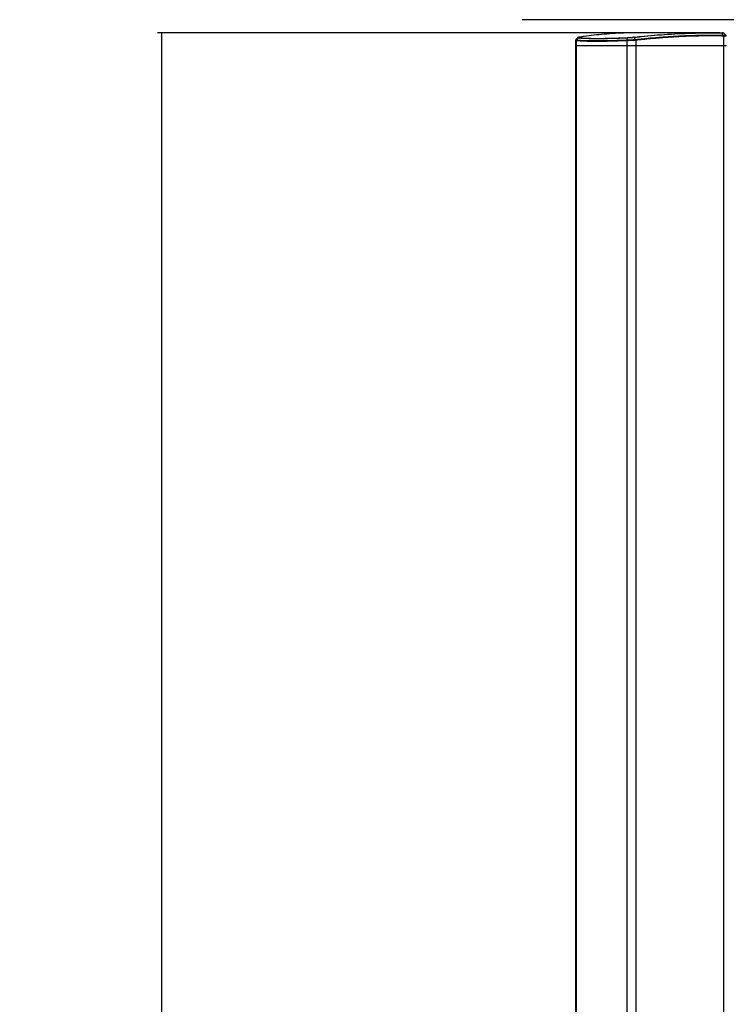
# Model space of a CAD drawing. Header units: millimetres. Extents: x 2575 to 18042, y 835 to 16320.
# Tile 3 of 64: x 2575 to 3725, y 5669 to 7271. Entities that reach past the tile are written whole.
import ezdxf

# ---------------------------------------------------------------- set-up
doc = ezdxf.new("R2010")
doc.units = ezdxf.units.MM
doc.header["$LTSCALE"] = 2
doc.layers.add('COMPONENT_GEOMETRY', color=7, linetype='Continuous')
doc.styles.add('SLDTEXTSTYLE0', font='TXT', dxfattribs={"width": 0.75})
doc.dimstyles.new('SLDDIMSTYLE1', dxfattribs={"dimtxt": 100, "dimasz": 6.604, "dimexe": 0, "dimexo": 0.0625, "dimgap": 25, "dimtad": 0, "dimtih": 1, "dimtoh": 1, "dimdec": 0, "dimrnd": 1e-09, "dimzin": 12, "dimdsep": 46, "dimtxsty": 'SLDTEXTSTYLE0', "dimsah": 1, "dimcen": 0.09, "dimadec": 0, "dimazin": 3, "dimtfac": 1, "dimtdec": 0, "dimtofl": 0, "dimtmove": 0, "dimatfit": 3, "dimfxl": 1, "dimfrac": 2, "dimtolj": 1, "dimtzin": 12, "dimarcsym": 0})

# ---------------------------------------------------------------- blocks, each defined once
blk = doc.blocks.new('_D_4')
at = {"layer": 'COMPONENT_GEOMETRY', "color": 7}
for p, q in [((3713.9, 7249.5), (2799.4, 7249.5)), ((2805.7, 7249.5), (2805.7, 4494.1)), ((2605.6, 4473.8), (2575.2, 4473.8)), ((2575.2, 4473.8), (2575.2, 4315)), ((3005.8, 4473.8), (3036.2, 4473.8)), ((3036.2, 4473.8), (3036.2, 4315)), ((2575.2, 4315), (2605.6, 4315)), ((3036.2, 4315), (3005.8, 4315)), ((2805.7, 1410), (2805.7, 4165.4)), ((3246.2, 1410), (2799.4, 1410))]:
    blk.add_line(p, q, dxfattribs=at)
for points in [[(2805.7, 7249.5), (2804.7, 7242.9), (2806.7, 7242.9)], [(2805.7, 1410), (2806.7, 1416.6), (2804.7, 1416.6)]]:
    blk.add_solid(points, dxfattribs=at)
at = {"layer": 'COMPONENT_GEOMETRY', "color": 7, "char_height": 100, "attachment_point": 1, "style": 'SLDTEXTSTYLE0'}
for s, insert in [('9\'6.95"', (2605.6, 4444)), ('2920', (2657.9, 4294.3))]:
    blk.add_mtext(s, dxfattribs=dict(at, insert=insert))

msp = doc.modelspace()

# ---------------------------------------------------------------- linework, layer by layer
at = {"color": 7, "linetype": 'Continuous', "lineweight": 25}
for p, q in [((3697.01, 7249.71), (3584.03, 7249.71)), ((3719.56, 7245.81), (3719.56, 7245.81)), ((3719.94, 7244.44), (3720.13, 7229.05)), ((3719.94, 7244.44), (3719.94, 7244.44)), ((3479.29, 7237.02), (3479.15, 7229.05)), ((3479.15, 7229.05), (3479.15, 1481.05)), ((3479.15, 7229.05), (3480.23, 7229.05)), ((3480.35, 7236.81), (3480.23, 7229.05)), ((3480.23, 7229.05), (3562.66, 7229.05)), ((3480.36, 7236.81), (3480.35, 7236.81)), ((3480.85, 7238.11), (3480.85, 7238.11)), ((3480.85, 7238.11), (3480.85, 7238.11)), ((3562.71, 7236.81), (3562.66, 7229.05)), ((3562.66, 7229.05), (3577.45, 7229.05)), ((3562.71, 7236.81), (3562.7, 7236.81)), ((3562.84, 7238.11), (3562.84, 7238.11)), ((3562.84, 7238.11), (3562.86, 7238.11)), ((3576.94, 7238.88), (3576.94, 7238.88)), ((3577.36, 7237.53), (3577.35, 7237.53)), ((3577.36, 7237.53), (3577.45, 7229.05)), ((3577.45, 7229.05), (3720.13, 7229.05)), ((3720.13, 7229.05), (3724.96, 7229.05))]:
    msp.add_line(p, q, dxfattribs=at)
at = {"color": 8, "linetype": 'Continuous', "lineweight": 25}
for p, q in [((3480.23, 7229.05), (3480.23, 1481.05)), ((3562.66, 7229.05), (3562.66, 1481.05)), ((3577.45, 7229.05), (3577.45, 1481.05)), ((3720.13, 7229.05), (3720.13, 1481.05))]:
    msp.add_line(p, q, dxfattribs=at)
at = {"color": 7, "linetype": 'Continuous', "lineweight": 25, "flags": 128}
for points in [[(3717.46, 7248.9), (3718.66, 7247.13), (3719.56, 7245.81)], [(3483.47, 7241.17), (3482.54, 7240.08), (3481.35, 7238.69), (3480.85, 7238.11)], [(3563.72, 7241.17), (3563.62, 7240.81), (3563.03, 7238.75), (3562.84, 7238.11)]]:
    msp.add_lwpolyline(points, dxfattribs=at)
at = {"color": 8, "linetype": 'Continuous', "lineweight": 25, "flags": 128}
msp.add_lwpolyline([(3720.98, 7248.76), (3721.05, 7248.77), (3719.92, 7248.84), (3717.46, 7248.9), (3717.46, 7248.9), (3717.46, 7248.9)], dxfattribs=at)
at = {"color": 7, "linetype": 'Continuous', "lineweight": 25}
for centre, radius, start, end in [((3717.47, 7244.48), 2.47, 359.02746, 32.51862), ((3482.45, 7236.76), 2.1, 139.8961, 178.64638), ((3484.89, 7239.98), 1.86, 95.85465, 139.99348), ((3567.11, 7236.96), 4.4, 164.90663, 182.04588), ((3564.58, 7241.06), 0.866, 118.42343, 172.78302), ((3574.28, 7237.32), 3.09, 3.95615, 30.4455)]:
    msp.add_arc(centre, radius, start, end, dxfattribs=at)
for points, knots in [([(3485.65, 7242.54), (3485.51, 7242.51), (3484.74, 7242.4), (3484.03, 7242.21), (3483.3, 7241.98), (3482.9, 7241.65), (3482.76, 7241.53)], [0, 0, 0, 0, 0.1228309, 0.6528923, 0.8773712, 1, 1, 1, 1]), ([(3485.88, 7242.56), (3485.3, 7242.46), (3484.21, 7242.26), (3483.78, 7241.99), (3484.38, 7241.88), (3484.7, 7241.82)], [0, 0, 0, 0, 0.3490975, 0.645457, 1, 1, 1, 1]), ([(3584.03, 7249.69), (3583.5, 7249.69), (3576.27, 7249.78), (3562.91, 7249.47), (3544.03, 7248.73), (3526.24, 7247.49), (3509.41, 7245.83), (3496.15, 7244.15), (3488.45, 7242.96), (3485.88, 7242.56)], [0, 0, 0, 0, 0.0147507, 0.1998943, 0.3840901, 0.5684731, 0.7410265, 0.9137313, 1, 1, 1, 1]), ([(3564.17, 7241.82), (3565.37, 7241.88), (3567.75, 7242), (3571.32, 7242.27), (3573.27, 7242.47), (3574.18, 7242.56)], [0, 0, 0, 0, 0.3554803, 0.7022013, 1, 1, 1, 1]), ([(3574.18, 7242.56), (3577.89, 7242.96), (3589.04, 7244.15), (3607.35, 7245.83), (3629.44, 7247.49), (3651.58, 7248.72), (3673.72, 7249.49), (3695.43, 7249.81), (3709.46, 7249.6), (3716.47, 7249.5)], [0, 0, 0, 0, 0.0737212, 0.2211774, 0.3687625, 0.5261676, 0.6837323, 0.8417846, 1, 1, 1, 1]), ([(3575.01, 7241.96), (3574.95, 7242.05), (3574.83, 7242.22), (3574.62, 7242.41), (3574.4, 7242.54), (3574.25, 7242.56), (3574.18, 7242.56)], [0, 0, 0, 0, 0.24999973, 0.49999964, 0.74999974, 1, 1, 1, 1]), ([(3717.46, 7248.9), (3710.44, 7249.01), (3696.4, 7249.21), (3674.67, 7248.9), (3652.5, 7248.13), (3630.34, 7246.89), (3608.23, 7245.23), (3589.89, 7243.55), (3578.73, 7242.36), (3575.01, 7241.96)], [0, 0, 0, 0, 0.1581341, 0.3162683, 0.4737536, 0.6312392, 0.7787592, 0.9262795, 1, 1, 1, 1]), ([(3576.94, 7238.88), (3584.92, 7239.71), (3600.86, 7241.36), (3624.19, 7243.24), (3647.06, 7244.67), (3668.93, 7245.59), (3689.84, 7246.03), (3706.51, 7246.05), (3716.29, 7245.87), (3719.56, 7245.81)], [0, 0, 0, 0, 0.158215, 0.3164296, 0.4740077, 0.6315856, 0.778967, 0.9263484, 1, 1, 1, 1]), ([(3719.94, 7244.44), (3716.68, 7244.5), (3706.9, 7244.68), (3690.24, 7244.66), (3669.33, 7244.22), (3647.47, 7243.31), (3624.6, 7241.88), (3601.27, 7240.01), (3585.33, 7238.36), (3577.36, 7237.53)], [0, 0, 0, 0, 0.0736506, 0.2210303, 0.3684101, 0.5259877, 0.6835656, 0.8417826, 1, 1, 1, 1]), ([(3716.47, 7249.5), (3717.38, 7249.48), (3718.31, 7249.46), (3718.66, 7249.43), (3718.67, 7249.43)], [0, 0, 0, 0, 0.9814627, 1, 1, 1, 1]), ([(3721.04, 7248.82), (3720.96, 7248.9), (3720.78, 7249.06), (3720.49, 7249.2), (3720.23, 7249.29), (3720.06, 7249.33), (3719.89, 7249.36), (3719.66, 7249.39), (3719.36, 7249.41), (3718.88, 7249.43), (3718.67, 7249.43)], [0, 0, 0, 0, 0.0606188, 0.1338853, 0.191051, 0.2395023, 0.3013916, 0.4222159, 0.749645, 1, 1, 1, 1]), ([(3724.15, 7245.64), (3723.64, 7246.16), (3722.63, 7247.21), (3721.61, 7248.25), (3721.1, 7248.78)], [0, 0, 0, 0, 0.4999965, 1, 1, 1, 1]), ([(3724.67, 7244.3), (3724.68, 7244.36), (3724.71, 7244.64), (3724.53, 7245.1), (3724.28, 7245.53), (3724.1, 7245.68), (3724.05, 7245.72)], [0, 0, 0, 0, 0.0980872, 0.5352614, 0.8847325, 1, 1, 1, 1]), ([(3479.96, 7238.47), (3479.85, 7238.37), (3479.59, 7238.12), (3479.32, 7237.58), (3479.32, 7237.17), (3479.33, 7237.02)], [0, 0, 0, 0, 0.3028726, 0.7363467, 1, 1, 1, 1]), ([(3482.7, 7241.49), (3482.22, 7240.96), (3481.25, 7239.91), (3480.27, 7238.85), (3479.79, 7238.32)], [0, 0, 0, 0, 0.5000751, 1, 1, 1, 1]), ([(3480.85, 7238.11), (3480.72, 7237.92), (3480.48, 7237.57), (3480.37, 7237.09), (3480.36, 7236.86), (3480.36, 7236.81)], [0, 0, 0, 0, 0.499354, 0.8967246, 1, 1, 1, 1]), ([(3562.7, 7236.81), (3557.8, 7236.62), (3547.97, 7236.25), (3534.23, 7235.87), (3522.14, 7235.66), (3511.99, 7235.61), (3502.83, 7235.68), (3494.29, 7235.89), (3486.38, 7236.26), (3482.36, 7236.63), (3480.36, 7236.81)], [0, 0, 0, 0, 0.133261, 0.2669394, 0.4001979, 0.5112298, 0.6130984, 0.7419385, 0.8711577, 1, 1, 1, 1]), ([(3480.85, 7238.11), (3482.3, 7237.97), (3485.2, 7237.7), (3490.64, 7237.37), (3496.88, 7237.12), (3504.06, 7236.96), (3512.35, 7236.9), (3521.45, 7236.94), (3531.14, 7237.1), (3541.11, 7237.34), (3551.65, 7237.67), (3559.11, 7237.96), (3562.84, 7238.11)], [0, 0, 0, 0, 0.0954594, 0.1909186, 0.2889269, 0.3869351, 0.4887684, 0.5997616, 0.6984081, 0.7970547, 0.8985272, 1, 1, 1, 1]), ([(3563.72, 7241.17), (3563.72, 7241.17), (3559.6, 7241), (3550.78, 7240.65), (3537.85, 7240.26), (3525.18, 7240.01), (3513.6, 7239.94), (3503.31, 7240.05), (3494.39, 7240.34), (3487.91, 7240.74), (3484.62, 7241.04), (3483.47, 7241.17), (3483.47, 7241.17)], [0, 0, 0, 0, 0.000001, 0.113448, 0.2473372, 0.3816526, 0.5155393, 0.6494313, 0.7837521, 0.9176468, 0.9999989, 1, 1, 1, 1]), ([(3484.7, 7241.82), (3485.9, 7241.7), (3488.54, 7241.44), (3493.56, 7241.12), (3499.71, 7240.85), (3506.74, 7240.68), (3514.54, 7240.62), (3522.97, 7240.65), (3532.02, 7240.78), (3541.75, 7241.02), (3552.46, 7241.35), (3560.13, 7241.66), (3564.17, 7241.82)], [0, 0, 0, 0, 0.082336, 0.1814247, 0.2805131, 0.3824889, 0.4844645, 0.5835466, 0.6826288, 0.7846026, 0.8865769, 1, 1, 1, 1]), ([(3562.84, 7238.11), (3562.8, 7237.92), (3562.72, 7237.57), (3562.69, 7237.09), (3562.7, 7236.86), (3562.7, 7236.81)], [0, 0, 0, 0, 0.4993435, 0.8969469, 1, 1, 1, 1]), ([(3577.35, 7237.53), (3577.35, 7237.53), (3576.71, 7237.48), (3575.36, 7237.39), (3573.11, 7237.25), (3570.6, 7237.12), (3567.95, 7236.99), (3565.26, 7236.88), (3563.57, 7236.83), (3562.71, 7236.81)], [0, 0, 0, 0, 0.0018389, 0.1511908, 0.3037565, 0.4753446, 0.6518807, 0.8234565, 1, 1, 1, 1]), ([(3562.86, 7238.11), (3564.52, 7238.17), (3567.83, 7238.29), (3572.84, 7238.58), (3575.64, 7238.79), (3576.94, 7238.88)], [0, 0, 0, 0, 0.348471, 0.6971509, 1, 1, 1, 1]), ([(3575.01, 7241.96), (3575.01, 7241.96), (3574.05, 7241.86), (3571.74, 7241.65), (3567.79, 7241.36), (3565.02, 7241.22), (3563.72, 7241.17), (3563.72, 7241.17)], [0, 0, 0, 0, 0.000006, 0.2979861, 0.6446864, 0.9999898, 1, 1, 1, 1]), ([(3575.01, 7241.96), (3575.39, 7241.36), (3576.03, 7240.33), (3576.67, 7239.31), (3576.94, 7238.88)], [0, 0, 0, 0, 0.5869481, 1, 1, 1, 1]), ([(3577.35, 7237.53), (3577.32, 7237.78), (3577.28, 7238.06), (3577.18, 7238.36), (3577.1, 7238.58), (3577.01, 7238.75), (3576.94, 7238.88)], [0, 0, 0, 0, 0.49901485, 0.55641859, 0.65918979, 1, 1, 1, 1])]:
    msp.add_open_spline(points, degree=3, knots=knots, dxfattribs=at)
for points in [[(3716.47, 7249.5), (3716.57, 7249.49), (3716.75, 7249.47), (3717.01, 7249.35), (3717.26, 7249.17), (3717.39, 7248.99), (3717.46, 7248.9)], [(3719.94, 7244.44), (3719.94, 7244.57), (3719.93, 7244.82), (3719.85, 7245.18), (3719.73, 7245.52), (3719.61, 7245.71), (3719.56, 7245.81)]]:
    msp.add_open_spline(points, degree=3, dxfattribs=at)
at = {"color": 8, "linetype": 'Continuous', "lineweight": 25}
for points, knots in [([(3719.56, 7245.81), (3719.74, 7245.81), (3721.11, 7245.78), (3723.04, 7245.74), (3724.28, 7245.69), (3724.03, 7245.67), (3724, 7245.67)], [0, 0, 0, 0, 0.0644958, 0.4922362, 0.9198193, 1, 1, 1, 1]), ([(3724.64, 7244.31), (3724.65, 7244.31), (3724.69, 7244.32), (3724.3, 7244.34), (3723.47, 7244.37), (3722.2, 7244.4), (3720.95, 7244.43), (3720.13, 7244.44), (3719.94, 7244.44)], [0, 0, 0, 0, 0.0895957, 0.2981615, 0.5127741, 0.7213693, 0.9360134, 1, 1, 1, 1]), ([(3480.35, 7236.81), (3480.11, 7236.83), (3479.63, 7236.87), (3479.3, 7236.95), (3479.33, 7237), (3479.34, 7237.02)], [0, 0, 0, 0, 0.3877624, 0.7837556, 1, 1, 1, 1]), ([(3480.04, 7238.38), (3479.95, 7238.35), (3479.66, 7238.23), (3480.36, 7238.16), (3480.85, 7238.11)], [0, 0, 0, 0, 0.309393, 1, 1, 1, 1]), ([(3483.47, 7241.17), (3483.47, 7241.17), (3482.97, 7241.22), (3482.43, 7241.3), (3482.74, 7241.43), (3482.81, 7241.46)], [0, 0, 0, 0, 0.0000255, 0.7822664, 1, 1, 1, 1])]:
    msp.add_open_spline(points, degree=3, knots=knots, dxfattribs=at)
at = {"layer": 'COMPONENT_GEOMETRY', "color": 7}
msp.add_line((6218.06, 7271.05), (3392.53, 7271.05), dxfattribs=at)

# ---------------------------------------------------------------- dimensions: what is measured, and where the dimension line sits
dim = msp.add_linear_dim(base=(2805.71, 1410.05), p1=(3716.47, 7249.5), p2=(3248.77, 1410.05), angle=90, dimstyle='SLDDIMSTYLE1', dxfattribs=at)
dim.commit()
dim.dimension.update_dxf_attribs({"geometry": '_D_4', "text_midpoint": (2805.71, 4329.77), "dimtype": 160})

doc.saveas('drawing.dxf')
